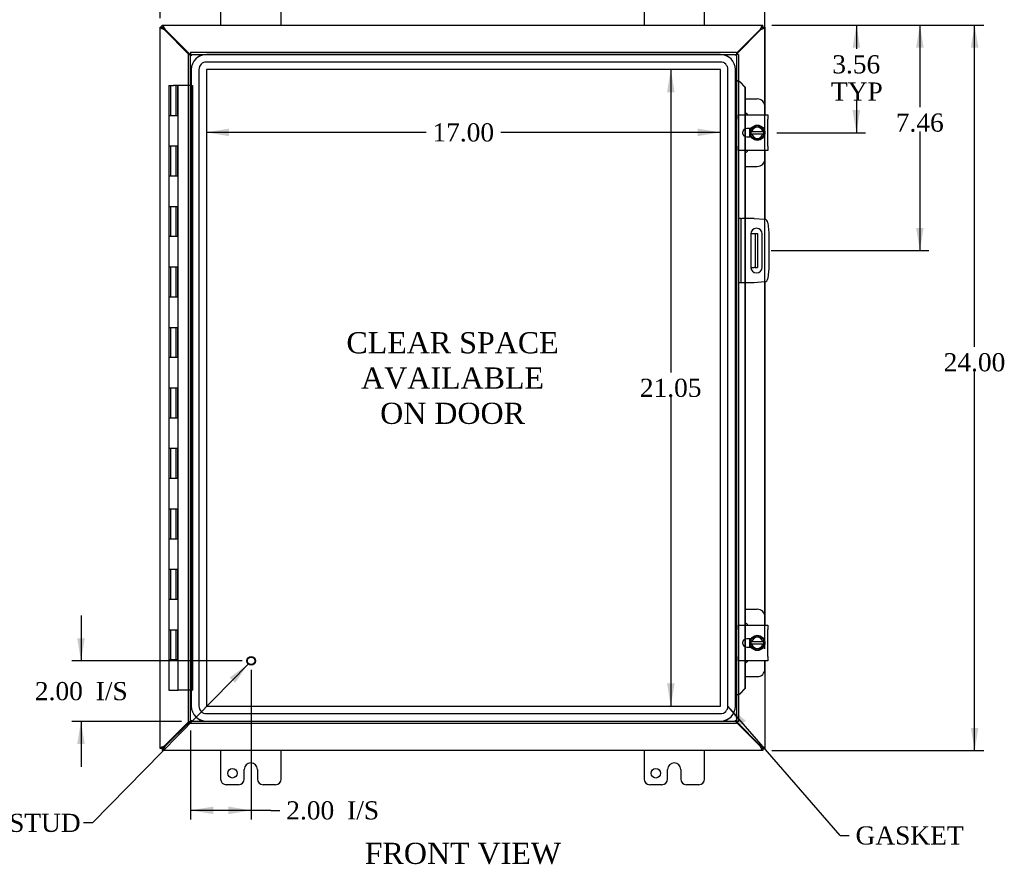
# Model space of a CAD drawing. Header units: inches. Extents: x 2 to 115, y 1 to 79.
# Tile 3 of 8: x 24 to 57, y 20 to 48. Entities that reach past the tile are written whole.
import ezdxf
from ezdxf.enums import TextEntityAlignment as Align

# ---------------------------------------------------------------- set-up
doc = ezdxf.new("R2010")
doc.units = ezdxf.units.IN
doc.header["$MEASUREMENT"] = 0
for name, color, linetype in [('COM40153-1', 7, 'CONTINUOUS'), ('COM40153-2', 7, 'CONTINUOUS'), ('COM42667', 7, 'CONTINUOUS'), ('COM42780', 7, 'CONTINUOUS'), ('COM48430', 7, 'CONTINUOUS'), ('COM70219', 7, 'CONTINUOUS'), ('COM71780-10', 7, 'CONTINUOUS'), ('DEFAULT', 7, 'CONTINUOUS'), ('FET07710', 7, 'CONTINUOUS'), ('HNG10620-20B', 7, 'CONTINUOUS'), ('HNG10620-20C', 7, 'CONTINUOUS'), ('SCC19011', 7, 'CONTINUOUS'), ('SPR20265', 7, 'CONTINUOUS'), ('STD21878', 7, 'CONTINUOUS'), ('WAF25035', 7, 'CONTINUOUS')]:
    doc.layers.add(name, color=color, linetype=linetype)
doc.styles.add('SEACAD_TIMES_NEW_ROMAN', font='times.ttf')

# ---------------------------------------------------------------- blocks, each defined once
blk = doc.blocks.new('SEANNOT_GROUP2')
at = {"layer": 'DEFAULT', "linetype": 'Continuous'}
blk.add_hatch(color=136, dxfattribs=at).paths.add_polyline_path([(31.175, 25.895), (31.611, 26.518), (30.997, 26.07)])
at = {"layer": 'DEFAULT', "color": 136, "linetype": 'Continuous'}
blk.add_line((26.462, 21.265), (26.162, 21.265), dxfattribs=at)
blk.add_lwpolyline([(26.462, 21.265), (31.611, 26.518)], dxfattribs=at)
at = {"layer": 'DEFAULT', "color": 136, "linetype": 'Continuous', "style": 'SEACAD_TIMES_NEW_ROMAN'}
for s, p in [('GROUND STUD', (19.597, 21.565)), ('DOOR', (19.597, 20.665))]:
    blk.add_text(s, height=0.6, dxfattribs=at).set_placement(p, align=Align.TOP_LEFT)
blk = doc.blocks.new('SEANNOT_GROUP3')
at = {"layer": 'DEFAULT', "linetype": 'Continuous'}
blk.add_hatch(color=136, dxfattribs=at).paths.add_polyline_path([(48.058, 24.642), (47.472, 25.127), (47.869, 24.478)])
at = {"layer": 'DEFAULT', "color": 136, "linetype": 'Continuous'}
blk.add_line((51.181, 20.848), (51.481, 20.848), dxfattribs=at)
blk.add_lwpolyline([(51.181, 20.848), (47.472, 25.127)], dxfattribs=at)
at = {"layer": 'DEFAULT', "color": 136, "linetype": 'Continuous', "style": 'SEACAD_TIMES_NEW_ROMAN'}
blk.add_text('GASKET', height=0.6, dxfattribs=at).set_placement((51.691, 21.148), align=Align.TOP_LEFT)
blk = doc.blocks.new('GDIMGGROUP')
at = {"layer": 'DEFAULT', "linetype": 'Continuous'}
for points in [[(29.446, 50.601), (28.696, 50.476), (29.446, 50.351)], [(47.943, 50.601), (47.943, 50.351), (48.693, 50.476)]]:
    blk.add_hatch(color=136, dxfattribs=at).paths.add_polyline_path(points)
at = {"layer": 'DEFAULT', "color": 136, "linetype": 'Continuous'}
for p, q in [((28.696, 47.881), (28.696, 50.776)), ((37.461, 50.476), (28.696, 50.476)), ((48.693, 50.476), (39.928, 50.476)), ((48.693, 27.022), (48.693, 50.776))]:
    blk.add_line(p, q, dxfattribs=at)
at = {"layer": 'DEFAULT', "color": 136, "linetype": 'Continuous', "style": 'SEACAD_TIMES_NEW_ROMAN'}
blk.add_text('20.00', height=0.6, dxfattribs=at).set_placement((37.671, 50.776), align=Align.TOP_LEFT)
blk = doc.blocks.new('GDIMGGROUP1')
at = {"layer": 'DEFAULT', "linetype": 'Continuous'}
for points in [[(55.754, 46.903), (55.629, 47.653), (55.504, 46.903)], [(55.754, 24.403), (55.504, 24.403), (55.629, 23.653)]]:
    blk.add_hatch(color=136, dxfattribs=at).paths.add_polyline_path(points)
at = {"layer": 'DEFAULT', "color": 136, "linetype": 'Continuous'}
for p, q in [((48.924, 47.653), (55.929, 47.653)), ((55.629, 37.009), (55.629, 47.653)), ((55.629, 23.653), (55.629, 36.199)), ((48.924, 23.653), (55.929, 23.653))]:
    blk.add_line(p, q, dxfattribs=at)
at = {"layer": 'DEFAULT', "color": 136, "linetype": 'Continuous', "style": 'SEACAD_TIMES_NEW_ROMAN'}
blk.add_text('24.00', height=0.6, dxfattribs=at).set_placement((54.605, 36.799), align=Align.TOP_LEFT)
blk = doc.blocks.new('GDIMGGROUP2')
at = {"layer": 'DEFAULT', "linetype": 'Continuous'}
for points in [[(25.954, 27.372), (26.079, 26.622), (26.204, 27.372)], [(25.954, 23.872), (26.204, 23.872), (26.079, 24.622)]]:
    blk.add_hatch(color=136, dxfattribs=at).paths.add_polyline_path(points)
at = {"layer": 'DEFAULT', "color": 136, "linetype": 'Continuous'}
for p, q in [((26.079, 28.122), (26.079, 26.622)), ((31.405, 26.622), (25.779, 26.622)), ((29.405, 24.622), (25.779, 24.622)), ((26.079, 24.622), (26.079, 23.122))]:
    blk.add_line(p, q, dxfattribs=at)
at = {"layer": 'DEFAULT', "color": 136, "linetype": 'Continuous', "style": 'SEACAD_TIMES_NEW_ROMAN'}
for s, p in [('2.00', (24.554, 25.922)), ('I/S', (26.566, 25.922))]:
    blk.add_text(s, height=0.6, dxfattribs=at).set_placement(p, align=Align.TOP_LEFT)
blk = doc.blocks.new('GDIMGGROUP3')
at = {"layer": 'DEFAULT', "linetype": 'Continuous'}
for points in [[(30.455, 21.553), (30.455, 21.803), (29.705, 21.678)], [(30.955, 21.553), (31.705, 21.678), (30.955, 21.803)]]:
    blk.add_hatch(color=136, dxfattribs=at).paths.add_polyline_path(points)
at = {"layer": 'DEFAULT', "color": 136, "linetype": 'Continuous'}
for p, q in [((31.705, 26.322), (31.705, 21.378)), ((29.705, 24.322), (29.705, 21.378)), ((32.357, 21.678), (29.705, 21.678)), ((32.357, 21.678), (32.657, 21.678))]:
    blk.add_line(p, q, dxfattribs=at)
at = {"layer": 'DEFAULT', "color": 136, "linetype": 'Continuous', "style": 'SEACAD_TIMES_NEW_ROMAN'}
for s, p in [('2.00', (32.867, 21.978)), ('I/S', (34.879, 21.978))]:
    blk.add_text(s, height=0.6, dxfattribs=at).set_placement(p, align=Align.TOP_LEFT)
blk = doc.blocks.new('GDIMGGROUP16')
at = {"layer": 'DEFAULT', "linetype": 'Continuous'}
for points in [[(51.843, 46.903), (51.718, 47.653), (51.593, 46.903)], [(51.843, 44.841), (51.593, 44.841), (51.718, 44.091)]]:
    blk.add_hatch(color=136, dxfattribs=at).paths.add_polyline_path(points)
at = {"layer": 'DEFAULT', "color": 136, "linetype": 'Continuous'}
for p, q in [((48.924, 47.653), (52.018, 47.653)), ((51.718, 47.653), (51.718, 46.863)), ((51.718, 45.153), (51.718, 44.091)), ((49.092, 44.091), (52.018, 44.091))]:
    blk.add_line(p, q, dxfattribs=at)
at = {"layer": 'DEFAULT', "color": 136, "linetype": 'Continuous', "style": 'SEACAD_TIMES_NEW_ROMAN'}
for s, p in [('3.56', (50.921, 46.653)), ('TYP', (50.879, 45.753))]:
    blk.add_text(s, height=0.6, dxfattribs=at).set_placement(p, align=Align.TOP_LEFT)
blk = doc.blocks.new('GDIMGGROUP17')
at = {"layer": 'DEFAULT', "linetype": 'Continuous'}
for points in [[(53.943, 46.903), (53.818, 47.653), (53.693, 46.903)], [(53.943, 40.943), (53.693, 40.943), (53.818, 40.193)]]:
    blk.add_hatch(color=136, dxfattribs=at).paths.add_polyline_path(points)
at = {"layer": 'DEFAULT', "color": 136, "linetype": 'Continuous'}
for p, q in [((48.924, 47.653), (54.118, 47.653)), ((53.818, 47.653), (53.818, 44.936)), ((53.818, 44.126), (53.818, 40.193)), ((48.903, 40.193), (54.118, 40.193))]:
    blk.add_line(p, q, dxfattribs=at)
at = {"layer": 'DEFAULT', "color": 136, "linetype": 'Continuous', "style": 'SEACAD_TIMES_NEW_ROMAN'}
blk.add_text('7.46', height=0.6, dxfattribs=at).set_placement((53.021, 44.726), align=Align.TOP_LEFT)
blk = doc.blocks.new('GDIMGGROUP24')
at = {"layer": 'DEFAULT', "linetype": 'Continuous'}
for points in [[(45.457, 45.43), (45.707, 45.43), (45.582, 46.18)], [(45.457, 25.876), (45.582, 25.126), (45.707, 25.876)]]:
    blk.add_hatch(color=136, dxfattribs=at).paths.add_polyline_path(points)
at = {"layer": 'DEFAULT', "color": 136, "linetype": 'Continuous'}
for p, q in [((45.582, 46.18), (45.582, 36.163)), ((45.582, 35.353), (45.582, 25.126))]:
    blk.add_line(p, q, dxfattribs=at)
at = {"layer": 'DEFAULT', "color": 136, "linetype": 'Continuous', "style": 'SEACAD_TIMES_NEW_ROMAN'}
blk.add_text('21.05', height=0.6, dxfattribs=at).set_placement((44.558, 35.953), align=Align.TOP_LEFT)
blk = doc.blocks.new('GDIMGGROUP25')
at = {"layer": 'DEFAULT', "linetype": 'Continuous'}
for points in [[(30.975, 44.227), (30.225, 44.102), (30.975, 43.977)], [(46.473, 44.227), (46.473, 43.977), (47.223, 44.102)]]:
    blk.add_hatch(color=136, dxfattribs=at).paths.add_polyline_path(points)
at = {"layer": 'DEFAULT', "color": 136, "linetype": 'Continuous'}
for p, q in [((37.49, 44.102), (30.225, 44.102)), ((47.223, 44.102), (39.958, 44.102))]:
    blk.add_line(p, q, dxfattribs=at)
at = {"layer": 'DEFAULT', "color": 136, "linetype": 'Continuous', "style": 'SEACAD_TIMES_NEW_ROMAN'}
blk.add_text('17.00', height=0.6, dxfattribs=at).set_placement((37.7, 44.402), align=Align.TOP_LEFT)

msp = doc.modelspace()

# ---------------------------------------------------------------- linework, layer by layer
at = {"layer": 'COM40153-1', "color": 7}
for p, q in [((48.228, 40.755), (48.338, 40.755)), ((48.338, 40.755), (48.374, 40.755)), ((48.374, 40.755), (48.446, 40.755)), ((48.374, 40.755), (48.374, 39.63)), ((48.446, 40.755), (48.446, 39.63)), ((48.228, 39.63), (48.338, 39.63)), ((48.374, 39.63), (48.338, 39.63)), ((48.374, 39.63), (48.446, 39.63))]:
    msp.add_line(p, q, dxfattribs=at)
at = {"layer": 'COM40153-2', "color": 7}
for p, q in [((47.893, 41.255), (47.821, 41.255)), ((47.893, 41.255), (47.893, 39.13)), ((47.893, 41.255), (47.929, 41.255)), ((48.344, 41.255), (47.929, 41.255)), ((48.344, 41.255), (48.678, 41.226)), ((48.792, 41.112), (48.821, 40.778)), ((48.228, 40.743), (48.228, 39.643)), ((48.603, 39.643), (48.603, 40.743)), ((48.821, 40.778), (48.821, 39.607)), ((48.821, 39.607), (48.792, 39.273)), ((47.893, 39.13), (47.821, 39.13)), ((47.929, 39.13), (47.893, 39.13)), ((48.344, 39.13), (47.929, 39.13)), ((48.678, 39.16), (48.344, 39.13))]:
    msp.add_line(p, q, dxfattribs=at)
for centre, radius, start, end in [((48.667, 41.102), 0.125, 5, 85), ((48.415, 40.743), 0.188, 0, 180), ((48.415, 39.643), 0.188, 180, 0), ((48.667, 39.284), 0.125, 275, 355)]:
    msp.add_arc(centre, radius, start, end, dxfattribs=at)
at = {"layer": 'COM42667', "color": 7}
for p, q in [((47.822, 44.537), (47.822, 44.68)), ((47.822, 44.68), (48.792, 44.68)), ((48.792, 44.68), (48.792, 44.537)), ((47.822, 44.537), (47.822, 43.645)), ((48.792, 43.645), (48.792, 44.537)), ((48.236, 44.231), (48.096, 44.231)), ((47.822, 43.502), (47.822, 43.645)), ((48.096, 43.95), (48.236, 43.95)), ((48.792, 43.645), (48.792, 43.502)), ((48.792, 43.502), (47.822, 43.502)), ((47.822, 27.661), (47.822, 27.804)), ((47.822, 27.804), (48.792, 27.804)), ((48.792, 27.804), (48.792, 27.661)), ((47.822, 27.661), (47.822, 26.769)), ((48.236, 27.355), (48.096, 27.355)), ((48.792, 26.769), (48.792, 27.661)), ((48.096, 27.074), (48.236, 27.074)), ((47.822, 26.626), (47.822, 26.769)), ((48.792, 26.769), (48.792, 26.626)), ((48.792, 26.626), (47.822, 26.626))]:
    msp.add_line(p, q, dxfattribs=at)
for centre in [(48.096, 44.091), (48.096, 27.215)]:
    msp.add_arc(centre, 0.141, 90, 270, dxfattribs=at)
at = {"layer": 'COM42780', "color": 7}
for p, q in [((48.046, 45.206), (48.443, 45.206)), ((48.693, 44.68), (48.693, 44.956)), ((48.193, 44.157), (48.193, 44.231)), ((48.193, 43.95), (48.193, 44.022)), ((48.693, 43.226), (48.693, 43.502)), ((48.046, 42.976), (48.443, 42.976)), ((48.046, 28.33), (48.443, 28.33)), ((48.693, 27.804), (48.693, 28.08)), ((48.193, 27.281), (48.193, 27.355)), ((48.193, 27.074), (48.193, 27.146)), ((48.693, 26.35), (48.693, 26.626)), ((48.046, 26.1), (48.443, 26.1))]:
    msp.add_line(p, q, dxfattribs=at)
for centre, start, end in [((48.443, 44.956), 0, 90), ((47.943, 44.519), 39.9324, 65.6695), ((47.943, 43.663), 294.3305, 320.0676), ((48.443, 43.226), 270, 0), ((48.443, 28.08), 0, 90), ((47.943, 27.643), 39.9324, 65.6695), ((47.943, 26.787), 294.3305, 320.0676), ((48.443, 26.35), 270, 0)]:
    msp.add_arc(centre, 0.25, start, end, dxfattribs=at)
at = {"layer": 'COM48430', "color": 7}
for p, q in [((28.768, 47.581), (28.696, 47.581)), ((28.696, 23.725), (28.696, 47.581)), ((28.768, 47.653), (48.624, 47.653)), ((28.768, 47.581), (28.768, 47.653)), ((28.768, 47.581), (28.804, 47.545)), ((28.768, 47.581), (28.804, 47.545)), ((28.83, 47.545), (28.846, 47.521)), ((48.546, 47.521), (48.562, 47.545)), ((48.624, 47.581), (48.588, 47.545)), ((48.624, 47.581), (48.588, 47.545)), ((48.624, 47.581), (48.624, 47.653)), ((48.624, 47.581), (48.696, 47.581)), ((48.696, 47.581), (48.696, 44.68)), ((28.804, 47.519), (28.828, 47.503)), ((28.828, 47.503), (29.648, 46.683)), ((28.846, 47.521), (29.684, 46.683)), ((47.749, 46.724), (48.546, 47.521)), ((47.749, 46.688), (48.564, 47.503)), ((48.564, 47.503), (48.588, 47.519)), ((48.696, 43.502), (48.696, 41.223)), ((48.696, 39.162), (48.696, 27.804)), ((48.696, 26.626), (48.696, 23.725)), ((29.648, 24.622), (28.828, 23.803)), ((29.684, 24.622), (28.846, 23.785)), ((48.564, 23.803), (47.749, 24.618)), ((48.546, 23.785), (47.749, 24.582)), ((28.828, 23.803), (28.804, 23.787)), ((28.846, 23.785), (28.83, 23.761)), ((48.562, 23.761), (48.546, 23.785)), ((48.588, 23.787), (48.564, 23.803)), ((28.768, 23.725), (28.696, 23.725)), ((28.768, 23.725), (28.804, 23.761)), ((28.768, 23.725), (28.804, 23.761)), ((28.768, 23.725), (28.768, 23.653)), ((48.624, 23.653), (28.768, 23.653)), ((48.624, 23.725), (48.588, 23.761)), ((48.624, 23.725), (48.588, 23.761)), ((48.624, 23.725), (48.624, 23.653)), ((48.624, 23.725), (48.696, 23.725))]:
    msp.add_line(p, q, dxfattribs=at)
for points, knots in [([(28.696, 47.581), (28.696, 47.576), (28.699, 47.57), (28.71, 47.56), (28.718, 47.555), (28.738, 47.545), (28.75, 47.54), (28.776, 47.529), (28.79, 47.524), (28.804, 47.519)], [0, 0, 0, 0, 0.25, 0.25, 0.5, 0.5, 0.75, 0.75, 1, 1, 1, 1]), ([(28.768, 47.653), (28.773, 47.653), (28.779, 47.65), (28.789, 47.639), (28.794, 47.631), (28.804, 47.611), (28.809, 47.599), (28.82, 47.573), (28.825, 47.559), (28.83, 47.545)], [0, 0, 0, 0, 0.25, 0.25, 0.5, 0.5, 0.75, 0.75, 1, 1, 1, 1]), ([(28.768, 47.581), (28.768, 47.57), (28.772, 47.56), (28.785, 47.54), (28.795, 47.529), (28.804, 47.519)], [0, 0, 0, 0, 0.5, 0.5, 1, 1, 1, 1]), ([(28.768, 47.581), (28.773, 47.581), (28.779, 47.58), (28.789, 47.576), (28.794, 47.574), (28.804, 47.567), (28.809, 47.563), (28.82, 47.554), (28.825, 47.55), (28.83, 47.545)], [0, 0, 0, 0, 0.25, 0.25, 0.5, 0.5, 0.75, 0.75, 1, 1, 1, 1]), ([(48.562, 47.545), (48.568, 47.559), (48.573, 47.573), (48.583, 47.599), (48.588, 47.611), (48.598, 47.631), (48.604, 47.639), (48.614, 47.65), (48.619, 47.653), (48.624, 47.653)], [0, 0, 0, 0, 0.25, 0.25, 0.5, 0.5, 0.75, 0.75, 1, 1, 1, 1]), ([(48.562, 47.545), (48.568, 47.55), (48.573, 47.554), (48.583, 47.563), (48.588, 47.567), (48.598, 47.574), (48.604, 47.576), (48.614, 47.58), (48.619, 47.581), (48.624, 47.581)], [0, 0, 0, 0, 0.25, 0.25, 0.5, 0.5, 0.75, 0.75, 1, 1, 1, 1]), ([(48.588, 47.519), (48.602, 47.524), (48.616, 47.529), (48.643, 47.54), (48.655, 47.545), (48.675, 47.555), (48.683, 47.56), (48.693, 47.57), (48.696, 47.576), (48.696, 47.581)], [0, 0, 0, 0, 0.25, 0.25, 0.5, 0.5, 0.75, 0.75, 1, 1, 1, 1]), ([(48.588, 47.519), (48.598, 47.529), (48.607, 47.54), (48.62, 47.56), (48.624, 47.57), (48.624, 47.581)], [0, 0, 0, 0, 0.5, 0.5, 1, 1, 1, 1]), ([(28.804, 23.787), (28.79, 23.781), (28.776, 23.776), (28.75, 23.766), (28.738, 23.761), (28.718, 23.751), (28.71, 23.745), (28.699, 23.735), (28.696, 23.73), (28.696, 23.725)], [0, 0, 0, 0, 0.25, 0.25, 0.5, 0.5, 0.75, 0.75, 1, 1, 1, 1]), ([(28.804, 23.787), (28.795, 23.776), (28.785, 23.766), (28.772, 23.745), (28.768, 23.735), (28.768, 23.725)], [0, 0, 0, 0, 0.5, 0.5, 1, 1, 1, 1]), ([(48.696, 23.725), (48.696, 23.73), (48.693, 23.735), (48.683, 23.745), (48.675, 23.751), (48.655, 23.761), (48.643, 23.766), (48.616, 23.776), (48.602, 23.781), (48.588, 23.787)], [0, 0, 0, 0, 0.25, 0.25, 0.5, 0.5, 0.75, 0.75, 1, 1, 1, 1]), ([(48.624, 23.725), (48.624, 23.735), (48.62, 23.745), (48.607, 23.766), (48.598, 23.776), (48.588, 23.787)], [0, 0, 0, 0, 0.5, 0.5, 1, 1, 1, 1]), ([(28.83, 23.761), (28.825, 23.756), (28.82, 23.751), (28.809, 23.743), (28.804, 23.739), (28.794, 23.732), (28.789, 23.729), (28.779, 23.726), (28.773, 23.725), (28.768, 23.725)], [0, 0, 0, 0, 0.25, 0.25, 0.5, 0.5, 0.75, 0.75, 1, 1, 1, 1]), ([(28.83, 23.761), (28.825, 23.747), (28.82, 23.733), (28.809, 23.706), (28.804, 23.694), (28.794, 23.674), (28.789, 23.666), (28.779, 23.656), (28.773, 23.653), (28.768, 23.653)], [0, 0, 0, 0, 0.25, 0.25, 0.5, 0.5, 0.75, 0.75, 1, 1, 1, 1]), ([(48.624, 23.725), (48.619, 23.725), (48.614, 23.726), (48.604, 23.729), (48.598, 23.732), (48.588, 23.739), (48.583, 23.743), (48.573, 23.751), (48.568, 23.756), (48.562, 23.761)], [0, 0, 0, 0, 0.25, 0.25, 0.5, 0.5, 0.75, 0.75, 1, 1, 1, 1]), ([(48.624, 23.653), (48.619, 23.653), (48.614, 23.656), (48.604, 23.666), (48.598, 23.674), (48.588, 23.694), (48.583, 23.706), (48.573, 23.733), (48.568, 23.747), (48.562, 23.761)], [0, 0, 0, 0, 0.25, 0.25, 0.5, 0.5, 0.75, 0.75, 1, 1, 1, 1])]:
    msp.add_open_spline(points, degree=3, knots=knots, dxfattribs=at)
at = {"layer": 'COM70219', "color": 7}
for p, q in [((47.222, 46.679), (30.226, 46.679)), ((47.222, 46.678), (30.226, 46.678)), ((47.222, 46.429), (30.226, 46.429)), ((29.726, 46.179), (29.726, 25.127)), ((29.727, 46.179), (29.727, 25.127)), ((29.976, 46.179), (29.976, 25.127)), ((30.225, 46.179), (30.225, 25.127)), ((47.222, 46.18), (30.226, 46.18)), ((30.226, 46.179), (30.226, 25.127)), ((47.222, 46.179), (30.226, 46.179)), ((47.222, 25.127), (47.222, 46.179)), ((47.223, 25.127), (47.223, 46.179)), ((47.472, 25.127), (47.472, 46.179)), ((47.721, 25.127), (47.721, 46.179)), ((47.722, 25.127), (47.722, 46.179)), ((30.226, 25.127), (47.222, 25.127)), ((30.226, 25.126), (47.222, 25.126)), ((30.226, 24.877), (47.222, 24.877)), ((30.226, 24.628), (47.222, 24.628)), ((30.226, 24.627), (47.222, 24.627))]:
    msp.add_line(p, q, dxfattribs=at)
for centre, radius, start, end in [((30.226, 46.179), 0.5, 90, 180), ((30.226, 46.179), 0.499, 90, 180), ((47.222, 46.179), 0.5, 0, 90), ((47.222, 46.179), 0.499, 0, 90), ((30.226, 46.179), 0.25, 90, 180), ((47.222, 46.179), 0.25, 0, 90), ((30.226, 46.179), 0.001, 90, 180), ((47.222, 46.179), 0.001, 0, 90), ((30.226, 25.127), 0.5, 180, 270), ((30.226, 25.127), 0.499, 180, 270), ((30.226, 25.127), 0.25, 180, 270), ((30.226, 25.127), 0.001, 180, 270), ((47.222, 25.127), 0.5, 270, 0), ((47.222, 25.127), 0.001, 270, 360), ((47.222, 25.127), 0.25, 270, 0), ((47.222, 25.127), 0.499, 270, 0)]:
    msp.add_arc(centre, radius, start, end, dxfattribs=at)
at = {"layer": 'COM71780-10', "color": 7}
for p, q in [((29.633, 46.683), (29.705, 46.683)), ((29.633, 24.622), (29.633, 46.683)), ((29.705, 46.755), (29.705, 46.683)), ((29.705, 46.755), (47.749, 46.755)), ((29.705, 46.683), (47.749, 46.683)), ((29.705, 46.683), (29.741, 46.647)), ((29.705, 24.622), (29.705, 46.683)), ((29.705, 46.683), (29.741, 46.647)), ((47.749, 46.683), (47.713, 46.647)), ((47.749, 46.683), (47.713, 46.647)), ((47.749, 46.755), (47.749, 46.683)), ((47.749, 46.683), (47.749, 24.622)), ((47.821, 46.683), (47.749, 46.683)), ((47.821, 46.683), (47.821, 24.622)), ((47.821, 45.808), (47.749, 45.808)), ((47.834, 45.808), (47.821, 45.808)), ((47.843, 45.785), (47.853, 45.785)), ((47.863, 45.773), (48.033, 45.6)), ((47.863, 45.773), (47.876, 45.773)), ((47.876, 45.773), (48.046, 45.6)), ((48.033, 45.6), (48.033, 44.68)), ((48.046, 45.6), (48.033, 45.6)), ((48.046, 45.6), (48.046, 44.68)), ((48.033, 44.68), (48.033, 44.216)), ((48.046, 44.68), (48.046, 44.222)), ((48.033, 44.216), (48.033, 43.965)), ((48.033, 43.965), (48.033, 43.502)), ((48.046, 44.222), (48.046, 43.96)), ((48.046, 43.96), (48.046, 43.502)), ((48.033, 43.502), (48.033, 41.255)), ((48.046, 43.502), (48.046, 41.255)), ((48.033, 41.255), (48.033, 39.13)), ((48.046, 41.255), (48.046, 39.13)), ((48.033, 39.13), (48.033, 27.804)), ((48.046, 39.13), (48.046, 27.804)), ((48.033, 27.804), (48.033, 27.34)), ((48.046, 27.804), (48.046, 27.346)), ((48.033, 27.34), (48.033, 27.089)), ((48.033, 27.089), (48.033, 26.626)), ((48.046, 27.346), (48.046, 27.084)), ((48.046, 27.084), (48.046, 26.626)), ((48.033, 26.626), (48.033, 25.706)), ((48.046, 26.626), (48.046, 25.706)), ((47.821, 25.497), (47.749, 25.497)), ((47.821, 25.497), (47.834, 25.497)), ((47.853, 25.521), (47.843, 25.521)), ((48.033, 25.706), (47.863, 25.533)), ((47.863, 25.533), (47.876, 25.533)), ((48.046, 25.706), (47.876, 25.533)), ((48.046, 25.706), (48.033, 25.706)), ((29.633, 24.622), (29.705, 24.622)), ((29.705, 24.622), (29.741, 24.658)), ((29.705, 24.622), (29.741, 24.658)), ((47.749, 24.622), (29.705, 24.622)), ((29.705, 24.55), (29.705, 24.622)), ((47.749, 24.55), (29.705, 24.55)), ((47.749, 24.622), (47.713, 24.658)), ((47.749, 24.622), (47.713, 24.658)), ((47.749, 24.55), (47.749, 24.622)), ((47.821, 24.622), (47.749, 24.622))]:
    msp.add_line(p, q, dxfattribs=at)
for centre, radius, start, end in [((48.262, 46.859), 1.153, 245.7342, 249.4642), ((48.152, 46.042), 0.395, 216.3142, 223.0054), ((48.262, 46.859), 1.153, 249.4642, 250.458), ((48.262, 24.446), 1.153, 111.2725, 114.2658), ((48.152, 25.264), 0.395, 136.9946, 143.6858)]:
    msp.add_arc(centre, radius, start, end, dxfattribs=at)
at = {"layer": 'FET07710', "color": 7}
for p, q in [((30.696, 48.59), (30.696, 47.653)), ((32.696, 47.653), (32.696, 48.59)), ((44.696, 48.59), (44.696, 47.653)), ((46.696, 47.653), (46.696, 48.59)), ((30.696, 23.653), (30.696, 22.715)), ((32.696, 22.715), (32.696, 23.653)), ((44.696, 23.653), (44.696, 22.715)), ((46.696, 22.715), (46.696, 23.653)), ((31.696, 23.246), (31.696, 23.246)), ((45.696, 23.246), (45.696, 23.246)), ((31.478, 22.715), (31.478, 23.028)), ((31.914, 23.028), (31.914, 22.715)), ((45.478, 22.715), (45.478, 23.028)), ((45.914, 23.028), (45.914, 22.715)), ((30.884, 22.528), (31.29, 22.528)), ((32.102, 22.528), (32.509, 22.528)), ((44.884, 22.528), (45.29, 22.528)), ((46.102, 22.528), (46.509, 22.528))]:
    msp.add_line(p, q, dxfattribs=at)
for centre in [(31.087, 22.903), (45.087, 22.903)]:
    msp.add_circle(centre, 0.156, dxfattribs=at)
for centre, radius, start, end in [((31.696, 23.028), 0.218, 90, 180), ((31.696, 23.028), 0.218, 0, 90), ((45.696, 23.028), 0.218, 90, 180), ((45.696, 23.028), 0.218, 0, 90), ((30.884, 22.715), 0.188, 180, 270), ((31.29, 22.715), 0.188, 270, 0), ((32.102, 22.715), 0.188, 180, 270), ((32.509, 22.715), 0.188, 270, 0), ((44.884, 22.715), 0.188, 180, 270), ((45.29, 22.715), 0.188, 270, 0), ((46.102, 22.715), 0.188, 180, 270), ((46.509, 22.715), 0.188, 270, 0)]:
    msp.add_arc(centre, radius, start, end, dxfattribs=at)
at = {"layer": 'HNG10620-20B', "color": 7}
for p, q in [((29.135, 44.653), (28.981, 44.653)), ((28.981, 44.653), (28.981, 43.653)), ((28.981, 43.653), (29.135, 43.653)), ((29.135, 42.653), (28.981, 42.653)), ((28.981, 42.653), (28.981, 41.653)), ((28.981, 41.653), (29.135, 41.653)), ((29.135, 40.653), (28.981, 40.653)), ((28.981, 40.653), (28.981, 39.653)), ((28.981, 39.653), (29.135, 39.653)), ((29.135, 38.653), (28.981, 38.653)), ((28.981, 38.653), (28.981, 37.653)), ((28.981, 37.653), (29.135, 37.653)), ((29.135, 36.653), (28.981, 36.653)), ((28.981, 36.653), (28.981, 35.653)), ((28.981, 35.653), (29.135, 35.653)), ((29.135, 34.653), (28.981, 34.653)), ((28.981, 34.653), (28.981, 33.653)), ((28.981, 33.653), (29.135, 33.653)), ((29.135, 32.653), (28.981, 32.653)), ((28.981, 32.653), (28.981, 31.653)), ((28.981, 31.653), (29.135, 31.653)), ((29.135, 30.653), (28.981, 30.653)), ((28.981, 30.653), (28.981, 29.653)), ((28.981, 29.653), (29.135, 29.653)), ((29.135, 28.653), (28.981, 28.653)), ((28.981, 28.653), (28.981, 27.653)), ((28.981, 27.653), (29.135, 27.653)), ((29.135, 26.653), (28.981, 26.653)), ((28.981, 26.653), (28.981, 25.653)), ((28.981, 25.653), (29.289, 25.653))]:
    msp.add_line(p, q, dxfattribs=at)
at = {"layer": 'HNG10620-20C', "color": 7}
for p, q in [((28.981, 45.653), (29.135, 45.653)), ((28.981, 45.653), (28.981, 44.653)), ((29.041, 45.653), (29.041, 44.653)), ((29.633, 45.653), (29.135, 45.653)), ((29.218, 45.653), (29.218, 44.653)), ((29.229, 44.653), (29.229, 45.653)), ((29.271, 45.653), (29.271, 44.653)), ((29.289, 44.653), (29.289, 45.653)), ((29.676, 45.653), (29.633, 45.653)), ((29.705, 45.653), (29.676, 45.653)), ((29.705, 45.653), (29.765, 45.653)), ((29.765, 45.653), (29.765, 25.653)), ((29.135, 44.653), (28.981, 44.653)), ((29.289, 44.653), (29.135, 44.653)), ((29.289, 43.653), (29.289, 44.653)), ((28.981, 43.653), (29.135, 43.653)), ((28.981, 43.653), (28.981, 42.653)), ((29.041, 43.653), (29.041, 42.653)), ((29.135, 43.653), (29.289, 43.653)), ((29.218, 43.653), (29.218, 42.653)), ((29.229, 42.653), (29.229, 43.653)), ((29.271, 43.653), (29.271, 42.653)), ((29.289, 42.653), (29.289, 43.653)), ((29.135, 42.653), (28.981, 42.653)), ((29.289, 42.653), (29.135, 42.653)), ((29.289, 41.653), (29.289, 42.653)), ((28.981, 41.653), (29.135, 41.653)), ((28.981, 41.653), (28.981, 40.653)), ((29.041, 41.653), (29.041, 40.653)), ((29.135, 41.653), (29.289, 41.653)), ((29.218, 41.653), (29.218, 40.653)), ((29.229, 40.653), (29.229, 41.653)), ((29.271, 41.653), (29.271, 40.653)), ((29.289, 40.653), (29.289, 41.653)), ((29.135, 40.653), (28.981, 40.653)), ((29.289, 40.653), (29.135, 40.653)), ((29.289, 39.653), (29.289, 40.653)), ((28.981, 39.653), (29.135, 39.653)), ((28.981, 39.653), (28.981, 38.653)), ((29.041, 39.653), (29.041, 38.653)), ((29.135, 39.653), (29.289, 39.653)), ((29.218, 39.653), (29.218, 38.653)), ((29.229, 38.653), (29.229, 39.653)), ((29.271, 39.653), (29.271, 38.653)), ((29.289, 38.653), (29.289, 39.653)), ((29.135, 38.653), (28.981, 38.653)), ((29.289, 38.653), (29.135, 38.653)), ((29.289, 37.653), (29.289, 38.653)), ((28.981, 37.653), (29.135, 37.653)), ((28.981, 37.653), (28.981, 36.653)), ((29.041, 37.653), (29.041, 36.653)), ((29.135, 37.653), (29.289, 37.653)), ((29.218, 37.653), (29.218, 36.653)), ((29.229, 36.653), (29.229, 37.653)), ((29.271, 37.653), (29.271, 36.653)), ((29.289, 36.653), (29.289, 37.653)), ((29.135, 36.653), (28.981, 36.653)), ((29.289, 36.653), (29.135, 36.653)), ((29.289, 35.653), (29.289, 36.653)), ((28.981, 35.653), (29.135, 35.653)), ((28.981, 35.653), (28.981, 34.653)), ((29.041, 35.653), (29.041, 34.653)), ((29.135, 35.653), (29.289, 35.653)), ((29.218, 35.653), (29.218, 34.653)), ((29.229, 34.653), (29.229, 35.653)), ((29.271, 35.653), (29.271, 34.653)), ((29.289, 34.653), (29.289, 35.653)), ((29.135, 34.653), (28.981, 34.653)), ((29.289, 34.653), (29.135, 34.653)), ((29.289, 33.653), (29.289, 34.653)), ((28.981, 33.653), (29.135, 33.653)), ((28.981, 33.653), (28.981, 32.653)), ((29.041, 33.653), (29.041, 32.653)), ((29.135, 33.653), (29.289, 33.653)), ((29.218, 33.653), (29.218, 32.653)), ((29.229, 32.653), (29.229, 33.653)), ((29.271, 33.653), (29.271, 32.653)), ((29.289, 32.653), (29.289, 33.653)), ((29.135, 32.653), (28.981, 32.653)), ((29.289, 32.653), (29.135, 32.653)), ((29.289, 31.653), (29.289, 32.653)), ((28.981, 31.653), (29.135, 31.653)), ((28.981, 31.653), (28.981, 30.653)), ((29.041, 31.653), (29.041, 30.653)), ((29.135, 31.653), (29.289, 31.653)), ((29.218, 31.653), (29.218, 30.653)), ((29.229, 30.653), (29.229, 31.653)), ((29.271, 31.653), (29.271, 30.653)), ((29.289, 30.653), (29.289, 31.653)), ((29.135, 30.653), (28.981, 30.653)), ((29.289, 30.653), (29.135, 30.653)), ((29.289, 29.653), (29.289, 30.653)), ((28.981, 29.653), (29.135, 29.653)), ((28.981, 29.653), (28.981, 28.653)), ((29.041, 29.653), (29.041, 28.653)), ((29.135, 29.653), (29.289, 29.653)), ((29.218, 29.653), (29.218, 28.653)), ((29.229, 28.653), (29.229, 29.653)), ((29.271, 29.653), (29.271, 28.653)), ((29.289, 28.653), (29.289, 29.653)), ((29.135, 28.653), (28.981, 28.653)), ((29.289, 28.653), (29.135, 28.653)), ((29.289, 27.653), (29.289, 28.653)), ((28.981, 27.653), (29.135, 27.653)), ((28.981, 27.653), (28.981, 26.653)), ((29.041, 27.653), (29.041, 26.653)), ((29.135, 27.653), (29.289, 27.653)), ((29.218, 27.653), (29.218, 26.653)), ((29.229, 26.653), (29.229, 27.653)), ((29.271, 27.653), (29.271, 26.653)), ((29.289, 26.653), (29.289, 27.653)), ((29.135, 26.653), (28.981, 26.653)), ((29.289, 26.653), (29.135, 26.653)), ((29.289, 25.653), (29.289, 26.653)), ((29.633, 25.653), (29.289, 25.653)), ((29.676, 25.653), (29.633, 25.653)), ((29.705, 25.653), (29.676, 25.653)), ((29.705, 25.653), (29.765, 25.653))]:
    msp.add_line(p, q, dxfattribs=at)
at = {"layer": 'SCC19011', "color": 7}
for p, q in [((48.443, 44.332), (48.228, 44.2)), ((48.658, 44.2), (48.443, 44.332)), ((48.228, 44.2), (48.228, 44.125)), ((48.228, 44.125), (48.228, 44.057)), ((48.248, 44.125), (48.228, 44.125)), ((48.228, 44.057), (48.228, 43.982)), ((48.228, 44.057), (48.248, 44.057)), ((48.228, 43.982), (48.443, 43.85)), ((48.259, 44.125), (48.248, 44.125)), ((48.248, 44.057), (48.259, 44.057)), ((48.627, 44.125), (48.259, 44.125)), ((48.259, 44.057), (48.627, 44.057)), ((48.443, 43.85), (48.658, 43.982)), ((48.637, 44.125), (48.627, 44.125)), ((48.627, 44.057), (48.637, 44.057)), ((48.658, 44.125), (48.637, 44.125)), ((48.637, 44.057), (48.658, 44.057)), ((48.658, 44.125), (48.658, 44.2)), ((48.658, 44.057), (48.658, 44.125)), ((48.658, 43.982), (48.658, 44.057)), ((48.443, 27.456), (48.228, 27.324)), ((48.658, 27.324), (48.443, 27.456)), ((48.228, 27.324), (48.228, 27.249)), ((48.228, 27.249), (48.228, 27.181)), ((48.248, 27.249), (48.228, 27.249)), ((48.228, 27.181), (48.228, 27.106)), ((48.228, 27.181), (48.248, 27.181)), ((48.228, 27.106), (48.443, 26.974)), ((48.259, 27.249), (48.248, 27.249)), ((48.248, 27.181), (48.259, 27.181)), ((48.627, 27.249), (48.259, 27.249)), ((48.259, 27.181), (48.627, 27.181)), ((48.443, 26.974), (48.658, 27.106)), ((48.637, 27.249), (48.627, 27.249)), ((48.627, 27.181), (48.637, 27.181)), ((48.658, 27.249), (48.637, 27.249)), ((48.637, 27.181), (48.658, 27.181)), ((48.658, 27.249), (48.658, 27.324)), ((48.658, 27.181), (48.658, 27.249)), ((48.658, 27.106), (48.658, 27.181))]:
    msp.add_line(p, q, dxfattribs=at)
for centre, radius, start, end in [((48.443, 44.091), 0.187, 10.4474, 169.5526), ((48.443, 44.091), 0.187, 190.4474, 349.5526), ((48.443, 27.215), 0.188, 10.4474, 169.5526), ((48.443, 27.215), 0.187, 190.4474, 349.5526)]:
    msp.add_arc(centre, radius, start, end, dxfattribs=at)
at = {"layer": 'SPR20265', "color": 7}
for points, knots in [([(48.225, 44.232), (48.213, 44.213), (48.191, 44.167), (48.177, 44.087), (48.192, 44.006), (48.214, 43.965), (48.225, 43.949)], [0.95809881, 0.95809881, 0.95809881, 0.95809881, 0.9661238, 0.97598802, 0.98694613, 0.99365696, 0.99365696, 0.99365696, 0.99365696]), ([(48.216, 44.201), (48.209, 44.185), (48.191, 44.139), (48.187, 44.062), (48.204, 44.004), (48.215, 43.98)], [0.77169441, 0.77169441, 0.77169441, 0.77169441, 0.77798983, 0.7890906, 0.79883665, 0.79883665, 0.79883665, 0.79883665]), ([(48.225, 27.356), (48.213, 27.337), (48.191, 27.291), (48.177, 27.211), (48.192, 27.13), (48.214, 27.089), (48.225, 27.073)], [0.95809881, 0.95809881, 0.95809881, 0.95809881, 0.9661238, 0.97598802, 0.98694613, 0.99365696, 0.99365696, 0.99365696, 0.99365696]), ([(48.216, 27.325), (48.209, 27.309), (48.191, 27.263), (48.187, 27.186), (48.204, 27.128), (48.215, 27.104)], [0.77169441, 0.77169441, 0.77169441, 0.77169441, 0.77798983, 0.7890906, 0.79883665, 0.79883665, 0.79883665, 0.79883665])]:
    msp.add_open_spline(points, degree=3, knots=knots, dxfattribs=at)
at = {"layer": 'STD21878', "color": 7}
for radius in [0.141, 0.125]:
    msp.add_circle((31.705, 26.622), radius, dxfattribs=at)
at = {"layer": 'WAF25035', "color": 7}
for centre in [(48.443, 44.091), (48.443, 27.215)]:
    msp.add_circle(centre, 0.25, dxfattribs=at)

# ---------------------------------------------------------------- block references
at = {"layer": 'DEFAULT', "color": 7}
for name in ['GDIMGGROUP', 'GDIMGGROUP17', 'GDIMGGROUP1', 'GDIMGGROUP16', 'GDIMGGROUP24', 'GDIMGGROUP25', 'GDIMGGROUP2', 'SEANNOT_GROUP2', 'GDIMGGROUP3', 'SEANNOT_GROUP3']:
    msp.add_blockref(name, (0, 0), dxfattribs=at)

# ---------------------------------------------------------------- texts
at = {"layer": 'DEFAULT', "color": 7, "style": 'SEACAD_TIMES_NEW_ROMAN'}
msp.add_text('FRONT VIEW', height=0.7, dxfattribs=at).set_placement((35.462, 20.606), align=Align.TOP_LEFT)
at = {"layer": 'DEFAULT', "color": 7, "insert": (38.365, 37.494), "char_height": 0.7, "width": 7.22078, "attachment_point": 2}
msp.add_mtext('{\\fTimes New Roman|b0||i0||c0|p34;\\C7;\\H0.7;\\W1.;CLEAR SPACE \\P}{\\fTimes New Roman|b0||i0||c0|p34;\\C7;\\H0.7;\\W1.;AVAILABLE \\P}{\\fTimes New Roman|b0||i0||c0|p34;\\C7;\\H0.7;\\W1.;ON DOOR}', dxfattribs=at)

doc.saveas('drawing.dxf')
